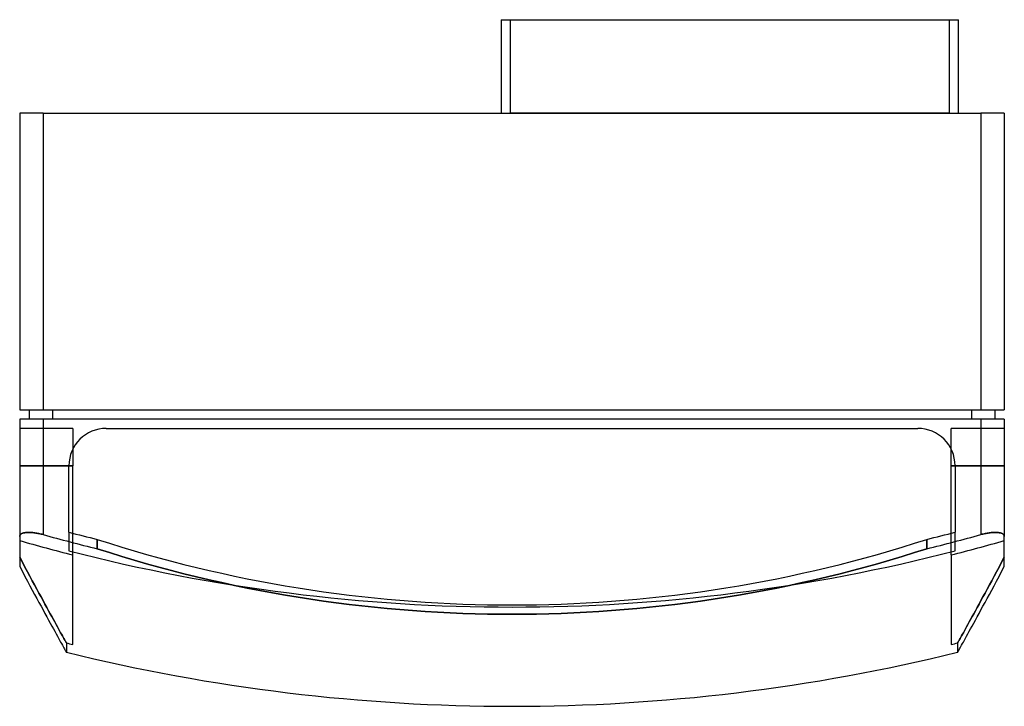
# Model space of a CAD drawing. Header units: millimetres. Extents: x -106 to 106, y -127 to 20.
import ezdxf

# ---------------------------------------------------------------- set-up
doc = ezdxf.new("R2010")
doc.units = ezdxf.units.MM
doc.layers.add('MAIN-1', color=7, linetype='Continuous')
doc.layers.add('MAIN-2', color=7, linetype='Continuous')

msp = doc.modelspace()

# ---------------------------------------------------------------- linework, layer by layer
at = {"layer": 'MAIN-1'}
for p, q in [((-2.3, 20), (-2.3, 0)), ((-2.3, 20), (95.7, 20)), ((95.7, 0), (95.7, 20)), ((-100.5, 0), (-105.5, 0)), ((-105.5, 0), (-105.5, -63.5)), ((-100.5, 0), (100.5, 0)), ((-100.5, 0), (-100.5, -63.5)), ((105.5, 0), (100.5, 0)), ((100.5, 0), (100.5, -63.5)), ((105.5, 0), (105.5, -63.5)), ((-105.5, -63.5), (-100.5, -63.5)), ((-103.5, -63.5), (-103.5, -65.5)), ((-100.5, -63.5), (100.5, -63.5)), ((-98.5, -63.5), (-98.5, -65.5)), ((98.5, -63.5), (98.5, -65.5)), ((100.5, -63.5), (105.5, -63.5)), ((103.5, -63.5), (103.5, -65.5)), ((-100.5, -65.5), (-105.5, -65.5)), ((-105.5, -65.5), (-105.5, -90.63)), ((100.5, -65.5), (-100.5, -65.5)), ((-100.5, -65.5), (-100.5, -90.24)), ((-86.95, -67.5), (86.95, -67.5)), ((100.5, -65.5), (100.5, -90.24)), ((105.5, -65.5), (100.5, -65.5)), ((105.5, -65.5), (105.5, -90.63)), ((-94.95, -89.73), (-94.95, -75.5)), ((94.95, -75.5), (94.95, -89.73)), ((-105.48, -90.49), (-105.5, -90.56)), ((-105.5, -90.56), (-105.5, -90.63)), ((-105.5, -90.63), (-105.5, -97.09)), ((-105.46, -90.42), (-105.48, -90.49)), ((-105.43, -90.35), (-105.46, -90.42)), ((-105.38, -90.29), (-105.43, -90.35)), ((-105.33, -90.22), (-105.38, -90.29)), ((-105.27, -90.16), (-105.33, -90.22)), ((-105.2, -90.11), (-105.27, -90.16)), ((-105.11, -90.06), (-105.2, -90.11)), ((-105.02, -90.01), (-105.11, -90.06)), ((-104.92, -89.96), (-105.02, -90.01)), ((-104.81, -89.92), (-104.92, -89.96)), ((-104.69, -89.89), (-104.81, -89.92)), ((-104.56, -89.86), (-104.69, -89.89)), ((-104.42, -89.83), (-104.56, -89.86)), ((-104.28, -89.81), (-104.42, -89.83)), ((-104.13, -89.79), (-104.28, -89.81)), ((-103.98, -89.78), (-104.13, -89.79)), ((-103.81, -89.77), (-103.98, -89.78)), ((-103.64, -89.77), (-103.81, -89.77)), ((-103.46, -89.77), (-103.64, -89.77)), ((-103.27, -89.77), (-103.46, -89.77)), ((-103.08, -89.78), (-103.27, -89.77)), ((-102.88, -89.8), (-103.08, -89.78)), ((-102.68, -89.82), (-102.88, -89.8)), ((-102.46, -89.84), (-102.68, -89.82)), ((-102.25, -89.87), (-102.46, -89.84)), ((-102.03, -89.9), (-102.25, -89.87)), ((-101.81, -89.94), (-102.03, -89.9)), ((-101.59, -89.98), (-101.81, -89.94)), ((-101.37, -90.03), (-101.59, -89.98)), ((-101.15, -90.08), (-101.37, -90.03)), ((-100.93, -90.13), (-101.15, -90.08)), ((-100.71, -90.18), (-100.93, -90.13)), ((-100.5, -90.24), (-100.71, -90.18)), ((100.71, -90.18), (100.5, -90.24)), ((100.93, -90.13), (100.71, -90.18)), ((101.15, -90.08), (100.93, -90.13)), ((101.37, -90.03), (101.15, -90.08)), ((101.59, -89.98), (101.37, -90.03)), ((101.81, -89.94), (101.59, -89.98)), ((102.03, -89.9), (101.81, -89.94)), ((102.25, -89.87), (102.03, -89.9)), ((102.46, -89.84), (102.25, -89.87)), ((102.68, -89.82), (102.46, -89.84)), ((102.88, -89.8), (102.68, -89.82)), ((103.08, -89.78), (102.88, -89.8)), ((103.27, -89.77), (103.08, -89.78)), ((103.46, -89.77), (103.27, -89.77)), ((103.64, -89.77), (103.46, -89.77)), ((103.81, -89.77), (103.64, -89.77)), ((103.98, -89.78), (103.81, -89.77)), ((104.13, -89.79), (103.98, -89.78)), ((104.28, -89.81), (104.13, -89.79)), ((104.42, -89.83), (104.28, -89.81)), ((104.56, -89.86), (104.42, -89.83)), ((104.69, -89.89), (104.56, -89.86)), ((104.81, -89.92), (104.69, -89.89)), ((104.92, -89.96), (104.81, -89.92)), ((105.02, -90.01), (104.92, -89.96)), ((105.11, -90.06), (105.02, -90.01)), ((105.2, -90.11), (105.11, -90.06)), ((105.27, -90.16), (105.2, -90.11)), ((105.33, -90.22), (105.27, -90.16)), ((105.38, -90.29), (105.33, -90.22)), ((105.43, -90.35), (105.38, -90.29)), ((105.46, -90.42), (105.43, -90.35)), ((105.48, -90.49), (105.46, -90.42)), ((105.5, -90.56), (105.48, -90.49)), ((105.5, -90.63), (105.5, -90.56)), ((105.5, -97.09), (105.5, -90.63)), ((-88.88, -93.26), (-88.88, -91.26)), ((-88.88, -91.26), (-86.26, -92.1)), ((-86.26, -92.1), (-83.63, -92.91)), ((83.63, -92.91), (86.26, -92.1)), ((86.26, -92.1), (88.88, -91.26)), ((88.88, -91.26), (88.88, -93.26)), ((-86.26, -94.1), (-88.88, -93.26)), ((-83.63, -94.91), (-86.26, -94.1)), ((-83.63, -92.91), (-80.99, -93.7)), ((-80.98, -95.7), (-83.63, -94.91)), ((-80.99, -93.7), (-78.33, -94.47)), ((-78.33, -94.47), (-75.67, -95.21)), ((75.67, -95.21), (78.33, -94.47)), ((78.33, -94.47), (80.99, -93.7)), ((83.63, -94.91), (80.98, -95.7)), ((80.99, -93.7), (83.63, -92.91)), ((86.26, -94.1), (83.63, -94.91)), ((88.88, -93.26), (86.26, -94.1)), ((-78.33, -96.47), (-80.98, -95.7)), ((-75.66, -97.21), (-78.33, -96.47)), ((-75.67, -95.21), (-72.99, -95.93)), ((-72.99, -95.93), (-70.31, -96.62)), ((-70.31, -96.62), (-67.61, -97.28)), ((67.61, -97.28), (70.31, -96.62)), ((70.31, -96.62), (72.99, -95.93)), ((72.99, -95.93), (75.67, -95.21)), ((78.33, -96.47), (75.66, -97.21)), ((80.98, -95.7), (78.33, -96.47)), ((-105.5, -97.09), (-104.93, -98.16)), ((-104.93, -98.16), (-104.38, -99.2)), ((-72.98, -97.93), (-75.66, -97.21)), ((-70.3, -98.62), (-72.98, -97.93)), ((-67.6, -99.28), (-70.3, -98.62)), ((-67.61, -97.28), (-64.91, -97.92)), ((-64.91, -97.92), (-62.2, -98.53)), ((-62.2, -98.53), (-59.48, -99.12)), ((-59.48, -99.12), (-56.76, -99.68)), ((56.76, -99.68), (59.48, -99.12)), ((59.48, -99.12), (62.2, -98.53)), ((62.2, -98.53), (64.91, -97.92)), ((64.91, -97.92), (67.61, -97.28)), ((70.3, -98.62), (67.6, -99.28)), ((72.98, -97.93), (70.3, -98.62)), ((75.66, -97.21), (72.98, -97.93)), ((104.38, -99.2), (104.93, -98.16)), ((104.93, -98.16), (105.5, -97.09)), ((-104.38, -99.2), (-103.84, -100.2)), ((-103.84, -100.2), (-103.32, -101.18)), ((-103.32, -101.18), (-102.81, -102.12)), ((-64.9, -99.92), (-67.6, -99.28)), ((-62.19, -100.53), (-64.9, -99.92)), ((-59.48, -101.12), (-62.19, -100.53)), ((-56.76, -101.68), (-59.48, -101.12)), ((-56.76, -99.68), (-54.04, -100.21)), ((-54.04, -100.21), (-51.31, -100.71)), ((-51.31, -100.71), (-48.58, -101.19)), ((-48.58, -101.19), (-45.84, -101.65)), ((45.84, -101.65), (48.58, -101.19)), ((48.58, -101.19), (51.31, -100.71)), ((51.31, -100.71), (54.04, -100.21)), ((54.04, -100.21), (56.76, -99.68)), ((59.48, -101.12), (56.76, -101.68)), ((62.19, -100.53), (59.48, -101.12)), ((64.9, -99.92), (62.19, -100.53)), ((67.6, -99.28), (64.9, -99.92)), ((102.81, -102.12), (103.32, -101.18)), ((103.32, -101.18), (103.84, -100.2)), ((103.84, -100.2), (104.38, -99.2)), ((-102.81, -102.12), (-102.31, -103.04)), ((-102.31, -103.04), (-101.84, -103.92)), ((-54.03, -102.21), (-56.76, -101.68)), ((-51.31, -102.71), (-54.03, -102.21)), ((-48.57, -103.19), (-51.31, -102.71)), ((-45.84, -103.65), (-48.57, -103.19)), ((-45.84, -101.65), (-43.11, -102.07)), ((-43.11, -102.07), (-40.37, -102.47)), ((-40.37, -102.47), (-37.64, -102.84)), ((-37.64, -102.84), (-34.91, -103.19)), ((-34.91, -103.19), (-32.18, -103.5)), ((32.18, -103.5), (34.91, -103.19)), ((34.91, -103.19), (37.64, -102.84)), ((37.64, -102.84), (40.37, -102.47)), ((40.37, -102.47), (43.11, -102.07)), ((43.11, -102.07), (45.84, -101.65)), ((48.57, -103.19), (45.84, -103.65)), ((51.31, -102.71), (48.57, -103.19)), ((54.03, -102.21), (51.31, -102.71)), ((56.76, -101.68), (54.03, -102.21)), ((101.84, -103.92), (102.31, -103.04)), ((102.31, -103.04), (102.81, -102.12)), ((-101.84, -103.92), (-101.37, -104.77)), ((-101.37, -104.77), (-100.93, -105.59)), ((-43.11, -104.07), (-45.84, -103.65)), ((-40.38, -104.47), (-43.11, -104.07)), ((-37.65, -104.84), (-40.38, -104.47)), ((-34.91, -105.19), (-37.65, -104.84)), ((-32.19, -105.5), (-34.91, -105.19)), ((-32.18, -103.5), (-29.45, -103.8)), ((-29.45, -103.8), (-26.73, -104.06)), ((-26.73, -104.06), (-24.02, -104.3)), ((-24.02, -104.3), (-21.31, -104.51)), ((-21.31, -104.51), (-18.61, -104.7)), ((-18.61, -104.7), (-15.92, -104.86)), ((-15.92, -104.86), (-13.24, -104.99)), ((-13.24, -104.99), (-10.56, -105.1)), ((-10.56, -105.1), (-7.9, -105.19)), ((-7.9, -105.19), (-5.26, -105.25)), ((-5.26, -105.25), (-2.62, -105.28)), ((-2.62, -105.28), (0, -105.29)), ((0, -105.29), (2.62, -105.28)), ((2.62, -105.28), (5.26, -105.25)), ((5.26, -105.25), (7.9, -105.19)), ((7.9, -105.19), (10.56, -105.1)), ((10.56, -105.1), (13.24, -104.99)), ((13.24, -104.99), (15.92, -104.86)), ((15.92, -104.86), (18.61, -104.7)), ((18.61, -104.7), (21.31, -104.51)), ((21.31, -104.51), (24.02, -104.3)), ((24.02, -104.3), (26.73, -104.06)), ((26.73, -104.06), (29.45, -103.8)), ((29.45, -103.8), (32.18, -103.5)), ((34.91, -105.19), (32.19, -105.5)), ((37.65, -104.84), (34.91, -105.19)), ((40.38, -104.47), (37.65, -104.84)), ((43.11, -104.07), (40.38, -104.47)), ((45.84, -103.65), (43.11, -104.07)), ((100.93, -105.59), (101.37, -104.77)), ((101.37, -104.77), (101.84, -103.92)), ((-100.93, -105.59), (-100.5, -106.37)), ((-100.5, -106.37), (-100.09, -107.12)), ((-100.09, -107.12), (-99.7, -107.85)), ((-29.46, -105.79), (-32.19, -105.5)), ((-26.74, -106.06), (-29.46, -105.79)), ((-24.03, -106.3), (-26.74, -106.06)), ((-21.32, -106.51), (-24.03, -106.3)), ((-18.62, -106.7), (-21.32, -106.51)), ((-15.93, -106.86), (-18.62, -106.7)), ((-13.25, -106.99), (-15.93, -106.86)), ((-10.57, -107.1), (-13.25, -106.99)), ((-7.91, -107.19), (-10.57, -107.1)), ((-5.26, -107.25), (-7.91, -107.19)), ((-2.62, -107.28), (-5.26, -107.25)), ((0, -107.29), (-2.62, -107.28)), ((2.62, -107.28), (0, -107.29)), ((5.26, -107.25), (2.62, -107.28)), ((7.91, -107.19), (5.26, -107.25)), ((10.57, -107.1), (7.91, -107.19)), ((13.25, -106.99), (10.57, -107.1)), ((15.93, -106.86), (13.25, -106.99)), ((18.62, -106.7), (15.93, -106.86)), ((21.32, -106.51), (18.62, -106.7)), ((24.03, -106.3), (21.32, -106.51)), ((26.74, -106.06), (24.03, -106.3)), ((29.46, -105.79), (26.74, -106.06)), ((32.19, -105.5), (29.46, -105.79)), ((99.7, -107.85), (100.09, -107.12)), ((100.09, -107.12), (100.5, -106.37)), ((100.5, -106.37), (100.93, -105.59)), ((-99.7, -107.85), (-99.32, -108.53)), ((-99.32, -108.53), (-98.96, -109.19)), ((-98.96, -109.19), (-98.62, -109.81)), ((98.62, -109.81), (98.96, -109.19)), ((98.96, -109.19), (99.32, -108.53)), ((99.32, -108.53), (99.7, -107.85)), ((-98.62, -109.81), (-98.29, -110.4)), ((-98.29, -110.4), (-97.99, -110.95)), ((-97.99, -110.95), (-97.7, -111.48)), ((-97.7, -111.48), (-97.43, -111.97)), ((97.43, -111.97), (97.7, -111.48)), ((97.7, -111.48), (97.99, -110.95)), ((97.99, -110.95), (98.29, -110.4)), ((98.29, -110.4), (98.62, -109.81)), ((-97.43, -111.97), (-97.17, -112.42)), ((-97.17, -112.42), (-96.94, -112.85)), ((-96.94, -112.85), (-96.72, -113.24)), ((-96.72, -113.24), (-96.52, -113.59)), ((-96.52, -113.59), (-96.34, -113.92)), ((-96.34, -113.92), (-96.18, -114.21)), ((96.18, -114.21), (96.34, -113.92)), ((96.34, -113.92), (96.52, -113.59)), ((96.52, -113.59), (96.72, -113.24)), ((96.72, -113.24), (96.94, -112.85)), ((96.94, -112.85), (97.17, -112.42)), ((97.17, -112.42), (97.43, -111.97)), ((-96.18, -114.21), (-96.04, -114.47)), ((-96.04, -114.47), (-95.91, -114.7)), ((-95.91, -114.7), (-95.8, -114.9)), ((-95.8, -114.9), (-95.71, -115.06)), ((-95.71, -115.06), (-95.63, -115.2)), ((-95.6, -115.25), (-95.65, -115.17)), ((-95.63, -115.2), (-95.57, -115.3)), ((-95.57, -115.31), (-95.6, -115.25)), ((-95.57, -115.3), (-95.53, -115.37)), ((-95.54, -115.37), (-95.57, -115.31)), ((-95.52, -115.4), (-95.54, -115.37)), ((-95.53, -115.37), (-95.51, -115.42)), ((-95.5, -115.43), (-95.52, -115.4)), ((-95.51, -115.42), (-95.5, -115.43)), ((-95.5, -115.43), (-95.5, -115.43)), ((95.52, -115.4), (95.5, -115.43)), ((95.5, -115.43), (95.51, -115.42)), ((95.5, -115.43), (95.5, -115.43)), ((95.51, -115.42), (95.53, -115.37)), ((95.54, -115.37), (95.52, -115.4)), ((95.53, -115.37), (95.57, -115.3)), ((95.57, -115.31), (95.54, -115.37)), ((95.57, -115.3), (95.63, -115.2)), ((95.6, -115.25), (95.57, -115.31)), ((95.65, -115.17), (95.6, -115.25)), ((95.63, -115.2), (95.71, -115.06)), ((95.71, -115.06), (95.8, -114.9)), ((95.8, -114.9), (95.91, -114.7)), ((95.91, -114.7), (96.04, -114.47)), ((96.04, -114.47), (96.18, -114.21))]:
    msp.add_line(p, q, dxfattribs=at)
for centre, radius, start, end in [((-86.95, -75.5), 8, 90, 180), ((86.95, -75.5), 8, 0, 90), ((0, 273), 376.89, 254.5345, 256.3593), ((0, 275), 376.89, 255.4081, 256.3593), ((0, 275), 376.89, 283.6407, 284.5919), ((0, 273), 376.89, 283.6407, 285.4655), ((0, 273), 400, 256.1872, 270), ((0, 273), 400, 270, 283.8128)]:
    msp.add_arc(centre, radius, start, end, dxfattribs=at)
at = {"layer": 'MAIN-2'}
for p, q in [((-0.3, 0), (-0.3, 20)), ((93.7, 20), (93.7, 0)), ((-105.5, 0), (-105.5, 0)), ((93.7, 0), (-0.3, 0)), ((105.5, 0), (105.5, 0)), ((-100.5, 0), (-100.5, -63.5)), ((100.5, 0), (100.5, -63.5)), ((-105.5, -63.5), (-105.5, -63.5)), ((-103.5, -63.5), (-103.5, -63.5)), ((-98.5, -63.5), (-98.5, -65.5)), ((98.5, -63.5), (98.5, -65.5)), ((103.5, -63.5), (103.5, -63.5)), ((105.5, -63.5), (105.5, -63.5)), ((-105.5, -65.5), (-105.5, -65.5)), ((-94.1, -67.5), (-105.5, -67.5)), ((-105.5, -67.5), (-105.5, -67.5)), ((-103.5, -65.5), (-103.5, -65.5)), ((-100.5, -65.5), (-100.5, -90.24)), ((-94.1, -67.5), (-94.1, -67.5)), ((-94.1, -67.5), (-94.1, -75.5)), ((-86.95, -67.5), (-86.95, -67.5)), ((-86.95, -67.5), (-86.95, -67.5)), ((86.95, -67.5), (86.95, -67.5)), ((86.95, -67.5), (86.95, -67.5)), ((105.5, -67.5), (94.1, -67.5)), ((94.1, -67.5), (94.1, -67.5)), ((94.1, -75.5), (94.1, -67.5)), ((100.5, -65.5), (100.5, -90.24)), ((103.5, -65.5), (103.5, -65.5)), ((105.5, -65.5), (105.5, -65.5)), ((105.5, -67.5), (105.5, -67.5)), ((-94.1, -75.5), (-105.5, -75.5)), ((-105.5, -75.5), (-94.1, -75.5)), ((-94.95, -75.5), (-94.95, -75.5)), ((-94.95, -75.5), (-94.95, -75.5)), ((-94.1, -94.6), (-94.1, -75.5)), ((94.1, -75.5), (105.5, -75.5)), ((105.5, -75.5), (94.1, -75.5)), ((94.1, -94.6), (94.1, -75.5)), ((94.95, -75.5), (94.95, -75.5)), ((94.95, -75.5), (94.95, -75.5)), ((-105.5, -90.56), (-105.48, -90.49)), ((-105.5, -90.63), (-105.5, -90.56)), ((-105.48, -90.49), (-105.46, -90.42)), ((-105.46, -90.42), (-105.43, -90.35)), ((-105.43, -90.35), (-105.38, -90.29)), ((-105.38, -90.29), (-105.33, -90.22)), ((-105.33, -90.22), (-105.27, -90.16)), ((-105.27, -90.16), (-105.2, -90.11)), ((-105.2, -90.11), (-105.11, -90.06)), ((-105.11, -90.06), (-105.02, -90.01)), ((-105.02, -90.01), (-104.92, -89.96)), ((-104.92, -89.96), (-104.81, -89.92)), ((-104.81, -89.92), (-104.69, -89.89)), ((-104.69, -89.89), (-104.56, -89.86)), ((-104.56, -89.86), (-104.42, -89.83)), ((-104.42, -89.83), (-104.28, -89.81)), ((-104.28, -89.81), (-104.13, -89.79)), ((-104.13, -89.79), (-103.98, -89.78)), ((-103.98, -89.78), (-103.81, -89.77)), ((-103.81, -89.77), (-103.64, -89.77)), ((-103.64, -89.77), (-103.46, -89.77)), ((-103.46, -89.77), (-103.27, -89.77)), ((-103.27, -89.77), (-103.08, -89.78)), ((-103.08, -89.78), (-102.88, -89.8)), ((-102.88, -89.8), (-102.68, -89.82)), ((-102.68, -89.82), (-102.46, -89.84)), ((-102.46, -89.84), (-102.25, -89.87)), ((-102.25, -89.87), (-102.03, -89.9)), ((-102.03, -89.9), (-101.81, -89.94)), ((-101.81, -89.94), (-101.59, -89.98)), ((-101.59, -89.98), (-101.37, -90.03)), ((-101.37, -90.03), (-101.15, -90.08)), ((-101.15, -90.08), (-100.93, -90.13)), ((-100.93, -90.13), (-100.71, -90.18)), ((-100.71, -90.18), (-100.5, -90.24)), ((-94.95, -89.73), (-94.95, -93.72)), ((94.95, -93.72), (94.95, -89.73)), ((100.5, -90.24), (100.71, -90.18)), ((100.71, -90.18), (100.93, -90.13)), ((100.93, -90.13), (101.15, -90.08)), ((101.15, -90.08), (101.37, -90.03)), ((101.37, -90.03), (101.59, -89.98)), ((101.59, -89.98), (101.81, -89.94)), ((101.81, -89.94), (102.03, -89.9)), ((102.03, -89.9), (102.25, -89.87)), ((102.25, -89.87), (102.46, -89.84)), ((102.46, -89.84), (102.68, -89.82)), ((102.68, -89.82), (102.88, -89.8)), ((102.88, -89.8), (103.08, -89.78)), ((103.08, -89.78), (103.27, -89.77)), ((103.27, -89.77), (103.46, -89.77)), ((103.46, -89.77), (103.64, -89.77)), ((103.64, -89.77), (103.81, -89.77)), ((103.81, -89.77), (103.98, -89.78)), ((103.98, -89.78), (104.13, -89.79)), ((104.13, -89.79), (104.28, -89.81)), ((104.28, -89.81), (104.42, -89.83)), ((104.42, -89.83), (104.56, -89.86)), ((104.56, -89.86), (104.69, -89.89)), ((104.69, -89.89), (104.81, -89.92)), ((104.81, -89.92), (104.92, -89.96)), ((104.92, -89.96), (105.02, -90.01)), ((105.02, -90.01), (105.11, -90.06)), ((105.11, -90.06), (105.2, -90.11)), ((105.2, -90.11), (105.27, -90.16)), ((105.27, -90.16), (105.33, -90.22)), ((105.33, -90.22), (105.38, -90.29)), ((105.38, -90.29), (105.43, -90.35)), ((105.43, -90.35), (105.46, -90.42)), ((105.46, -90.42), (105.48, -90.49)), ((105.48, -90.49), (105.5, -90.56)), ((105.5, -90.56), (105.5, -90.63)), ((-88.88, -91.26), (-88.88, -93.26)), ((88.88, -93.26), (88.88, -91.26)), ((-94.1, -113.77), (-94.1, -94.6)), ((-88.88, -93.26), (-86.26, -94.1)), ((-86.26, -94.1), (-83.63, -94.91)), ((-83.63, -94.91), (-80.98, -95.7)), ((80.98, -95.7), (83.63, -94.91)), ((83.63, -94.91), (86.26, -94.1)), ((86.26, -94.1), (88.88, -93.26)), ((94.1, -94.6), (94.1, -113.77)), ((-104.93, -96.16), (-105.5, -95.09)), ((-105.5, -95.09), (-104.93, -96.16)), ((-104.38, -97.19), (-104.93, -96.16)), ((-104.93, -96.16), (-104.38, -97.19)), ((-80.98, -95.7), (-78.33, -96.47)), ((-78.33, -96.47), (-75.66, -97.21)), ((75.66, -97.21), (78.33, -96.47)), ((78.33, -96.47), (80.98, -95.7)), ((104.38, -97.19), (104.93, -96.16)), ((104.93, -96.16), (104.38, -97.19)), ((104.93, -96.16), (105.5, -95.09)), ((105.5, -95.09), (104.93, -96.16)), ((-103.84, -98.2), (-104.38, -97.19)), ((-104.38, -97.19), (-103.84, -98.2)), ((-103.32, -99.17), (-103.84, -98.2)), ((-103.84, -98.2), (-103.32, -99.17)), ((-75.66, -97.21), (-72.98, -97.93)), ((-72.98, -97.93), (-70.3, -98.62)), ((-70.3, -98.62), (-67.6, -99.28)), ((67.6, -99.28), (70.3, -98.62)), ((70.3, -98.62), (72.98, -97.93)), ((72.98, -97.93), (75.66, -97.21)), ((103.32, -99.17), (103.84, -98.2)), ((103.84, -98.2), (103.32, -99.17)), ((103.84, -98.2), (104.38, -97.19)), ((104.38, -97.19), (103.84, -98.2)), ((-102.81, -100.12), (-103.32, -99.17)), ((-103.32, -99.17), (-102.81, -100.12)), ((-102.31, -101.03), (-102.81, -100.12)), ((-102.81, -100.12), (-102.31, -101.03)), ((-101.84, -101.91), (-102.31, -101.03)), ((-102.31, -101.03), (-101.84, -101.91)), ((-67.6, -99.28), (-64.9, -99.92)), ((-64.9, -99.92), (-62.19, -100.53)), ((-62.19, -100.53), (-59.48, -101.12)), ((-59.48, -101.12), (-56.76, -101.68)), ((56.76, -101.68), (59.48, -101.12)), ((59.48, -101.12), (62.19, -100.53)), ((62.19, -100.53), (64.9, -99.92)), ((64.9, -99.92), (67.6, -99.28)), ((101.84, -101.91), (102.31, -101.03)), ((102.31, -101.03), (101.84, -101.91)), ((102.31, -101.03), (102.81, -100.12)), ((102.81, -100.12), (102.31, -101.03)), ((102.81, -100.12), (103.32, -99.17)), ((103.32, -99.17), (102.81, -100.12)), ((-101.38, -102.76), (-101.84, -101.91)), ((-101.84, -101.91), (-101.38, -102.76)), ((-100.93, -103.58), (-101.38, -102.76)), ((-101.38, -102.76), (-100.93, -103.58)), ((-56.76, -101.68), (-54.03, -102.21)), ((-54.03, -102.21), (-51.31, -102.71)), ((-51.31, -102.71), (-48.57, -103.19)), ((-48.57, -103.19), (-45.84, -103.65)), ((45.84, -103.65), (48.57, -103.19)), ((48.57, -103.19), (51.31, -102.71)), ((51.31, -102.71), (54.03, -102.21)), ((54.03, -102.21), (56.76, -101.68)), ((100.93, -103.58), (101.38, -102.76)), ((101.38, -102.76), (100.93, -103.58)), ((101.38, -102.76), (101.84, -101.91)), ((101.84, -101.91), (101.38, -102.76)), ((-100.5, -104.37), (-100.93, -103.58)), ((-100.93, -103.58), (-100.5, -104.37)), ((-100.09, -105.12), (-100.5, -104.37)), ((-100.5, -104.37), (-100.09, -105.12)), ((-99.7, -105.84), (-100.09, -105.12)), ((-100.09, -105.12), (-99.7, -105.84)), ((-45.84, -103.65), (-43.11, -104.07)), ((-43.11, -104.07), (-40.38, -104.47)), ((-40.38, -104.47), (-37.65, -104.84)), ((-37.65, -104.84), (-34.91, -105.19)), ((-34.91, -105.19), (-32.19, -105.5)), ((32.19, -105.5), (34.91, -105.19)), ((34.91, -105.19), (37.65, -104.84)), ((37.65, -104.84), (40.38, -104.47)), ((40.38, -104.47), (43.11, -104.07)), ((43.11, -104.07), (45.84, -103.65)), ((99.7, -105.84), (100.09, -105.12)), ((100.09, -105.12), (99.7, -105.84)), ((100.09, -105.12), (100.5, -104.37)), ((100.5, -104.37), (100.09, -105.12)), ((100.5, -104.37), (100.93, -103.58)), ((100.93, -103.58), (100.5, -104.37)), ((-99.32, -106.53), (-99.7, -105.84)), ((-99.7, -105.84), (-99.32, -106.53)), ((-98.96, -107.19), (-99.32, -106.53)), ((-99.32, -106.53), (-98.96, -107.19)), ((-98.62, -107.81), (-98.96, -107.19)), ((-98.96, -107.19), (-98.62, -107.81)), ((-32.19, -105.5), (-29.46, -105.79)), ((-29.46, -105.79), (-26.74, -106.06)), ((-26.74, -106.06), (-24.03, -106.3)), ((-24.03, -106.3), (-21.32, -106.51)), ((-21.32, -106.51), (-18.62, -106.7)), ((-18.62, -106.7), (-15.93, -106.86)), ((-15.93, -106.86), (-13.25, -106.99)), ((-13.25, -106.99), (-10.57, -107.1)), ((-10.57, -107.1), (-7.91, -107.19)), ((-7.91, -107.19), (-5.26, -107.25)), ((-5.26, -107.25), (-2.62, -107.28)), ((-2.62, -107.28), (0, -107.29)), ((0, -107.29), (2.62, -107.28)), ((2.62, -107.28), (5.26, -107.25)), ((5.26, -107.25), (7.91, -107.19)), ((7.91, -107.19), (10.57, -107.1)), ((10.57, -107.1), (13.25, -106.99)), ((13.25, -106.99), (15.93, -106.86)), ((15.93, -106.86), (18.62, -106.7)), ((18.62, -106.7), (21.32, -106.51)), ((21.32, -106.51), (24.03, -106.3)), ((24.03, -106.3), (26.74, -106.06)), ((26.74, -106.06), (29.46, -105.79)), ((29.46, -105.79), (32.19, -105.5)), ((98.62, -107.81), (98.96, -107.19)), ((98.96, -107.19), (98.62, -107.81)), ((98.96, -107.19), (99.32, -106.53)), ((99.32, -106.53), (98.96, -107.19)), ((99.32, -106.53), (99.7, -105.84)), ((99.7, -105.84), (99.32, -106.53)), ((-98.29, -108.4), (-98.62, -107.81)), ((-98.62, -107.81), (-98.29, -108.4)), ((-97.99, -108.95), (-98.29, -108.4)), ((-98.29, -108.4), (-97.99, -108.95)), ((-97.7, -109.48), (-97.99, -108.95)), ((-97.99, -108.95), (-97.7, -109.48)), ((-97.43, -109.97), (-97.7, -109.48)), ((-97.7, -109.48), (-97.43, -109.97)), ((97.43, -109.97), (97.7, -109.48)), ((97.7, -109.48), (97.43, -109.97)), ((97.7, -109.48), (97.99, -108.95)), ((97.99, -108.95), (97.7, -109.48)), ((97.99, -108.95), (98.29, -108.4)), ((98.29, -108.4), (97.99, -108.95)), ((98.29, -108.4), (98.62, -107.81)), ((98.62, -107.81), (98.29, -108.4)), ((-97.17, -110.42), (-97.43, -109.97)), ((-97.43, -109.97), (-97.17, -110.42)), ((-96.94, -110.85), (-97.17, -110.42)), ((-97.17, -110.42), (-96.94, -110.85)), ((-96.72, -111.24), (-96.94, -110.85)), ((-96.94, -110.85), (-96.72, -111.24)), ((-96.52, -111.59), (-96.72, -111.24)), ((-96.72, -111.24), (-96.52, -111.59)), ((-96.34, -111.92), (-96.52, -111.59)), ((-96.52, -111.59), (-96.34, -111.92)), ((96.34, -111.92), (96.52, -111.59)), ((96.52, -111.59), (96.34, -111.92)), ((96.52, -111.59), (96.72, -111.24)), ((96.72, -111.24), (96.52, -111.59)), ((96.72, -111.24), (96.94, -110.85)), ((96.94, -110.85), (96.72, -111.24)), ((96.94, -110.85), (97.17, -110.42)), ((97.17, -110.42), (96.94, -110.85)), ((97.17, -110.42), (97.43, -109.97)), ((97.43, -109.97), (97.17, -110.42)), ((-96.18, -112.21), (-96.34, -111.92)), ((-96.34, -111.92), (-96.18, -112.21)), ((-96.04, -112.47), (-96.18, -112.21)), ((-96.18, -112.21), (-96.04, -112.47)), ((-95.91, -112.7), (-96.04, -112.47)), ((-96.04, -112.47), (-95.91, -112.7)), ((-95.8, -112.9), (-95.91, -112.7)), ((-95.91, -112.7), (-95.8, -112.9)), ((-95.71, -113.06), (-95.8, -112.9)), ((-95.8, -112.9), (-95.71, -113.06)), ((-95.63, -113.2), (-95.71, -113.06)), ((-95.71, -113.06), (-95.63, -113.2)), ((-95.57, -113.3), (-95.63, -113.2)), ((-95.63, -113.2), (-95.57, -113.3)), ((-95.53, -113.37), (-95.57, -113.3)), ((-95.57, -113.3), (-95.53, -113.37)), ((-95.51, -113.42), (-95.53, -113.37)), ((-95.53, -113.37), (-95.51, -113.42)), ((-95.5, -113.43), (-95.51, -113.42)), ((-95.51, -113.42), (-95.5, -113.43)), ((-95.5, -113.43), (-95.5, -115.43)), ((95.5, -113.43), (95.51, -113.42)), ((95.51, -113.42), (95.5, -113.43)), ((95.5, -113.43), (95.5, -115.43)), ((95.51, -113.42), (95.53, -113.37)), ((95.53, -113.37), (95.51, -113.42)), ((95.53, -113.37), (95.57, -113.3)), ((95.57, -113.3), (95.53, -113.37)), ((95.57, -113.3), (95.63, -113.2)), ((95.63, -113.2), (95.57, -113.3)), ((95.63, -113.2), (95.71, -113.06)), ((95.71, -113.06), (95.63, -113.2)), ((95.71, -113.06), (95.8, -112.9)), ((95.8, -112.9), (95.71, -113.06)), ((95.8, -112.9), (95.91, -112.7)), ((95.91, -112.7), (95.8, -112.9)), ((95.91, -112.7), (96.04, -112.47)), ((96.04, -112.47), (95.91, -112.7)), ((96.04, -112.47), (96.18, -112.21)), ((96.18, -112.21), (96.04, -112.47)), ((96.18, -112.21), (96.34, -111.92)), ((96.34, -111.92), (96.18, -112.21))]:
    msp.add_line(p, q, dxfattribs=at)
for centre, radius, start, end in [((0, 273), 376.89, 254.5345, 256.3593), ((0, 273), 376.89, 283.6407, 285.4655), ((0, 275), 381.39, 253.9413, 255.7158), ((0, 275), 381.39, 253.9413, 255.7158), ((0, 275), 381.39, 284.2842, 286.0587), ((0, 275), 381.39, 284.2842, 286.0587), ((0, 275), 380.75, 255.5593, 284.4407), ((0, 275), 380.75, 255.5593, 284.4407), ((0, 275), 400, 256.1872, 256.3936), ((0, 275), 400, 283.6063, 283.8128)]:
    msp.add_arc(centre, radius, start, end, dxfattribs=at)

doc.saveas('drawing.dxf')
